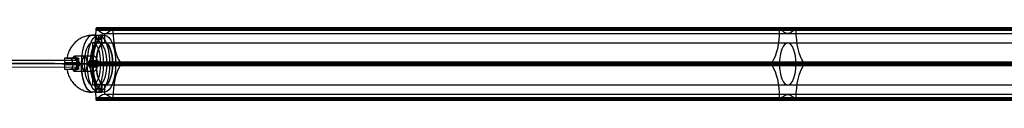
# Model space of a CAD drawing. Header units: millimetres. Extents: x 1888 to 4619, y -15 to 15.
# Tile 7 of 10: x 3716 to 4113, y -15 to 14. Entities that reach past the tile are written whole.
import ezdxf

# ---------------------------------------------------------------- set-up
doc = ezdxf.new("R2010")
doc.units = ezdxf.units.MM
for name, color, linetype in [('CABLE', 7, 'Continuous'), ('LUZ', 7, 'Continuous'), ('METAL NEGRO', 7, 'Continuous')]:
    doc.layers.add(name, color=color, linetype=linetype)

msp = doc.modelspace()

# ---------------------------------------------------------------- linework, layer by layer
at = {"layer": 'CABLE'}
for p, q in [((3453.32, 1.98, 15.65), (3739, 1.04, 135.89)), ((3453.86, 0.58, 14.36), (3739.54, -0.36, 134.6)), ((3739, 1.04, 135.89), (3738.99, -1.76, 135.89)), ((3453.31, -0.82, 15.65), (3738.99, -1.76, 135.89)), ((3739.54, -0.36, 134.6), (3738.45, -0.36, 137.18))]:
    msp.add_line(p, q, dxfattribs=at)
at = {"layer": 'CABLE', "extrusion": (-0.921682, 0.003025, -0.387935)}
for start, end in [(89.9271, 269.9271), (269.9271, 89.9271)]:
    msp.add_arc((-11.91, -1325.23, -3498.88), 1.4, start, end, dxfattribs=at)
at = {"layer": 'CABLE'}
for points in [[(3738.45, -0.36, 137.18), (3452.77, 0.58, 16.94)], [(3453.86, 0.58, 14.36), (3739.54, -0.36, 134.6)]]:
    msp.add_open_spline(points, degree=1, dxfattribs=at)
at = {"layer": 'LUZ'}
for p, q in [((3746.35, 13.44, 148.46), (4298.11, 13.44, 384.16)), ((4304.92, 13.44, 368.23), (3753.15, 13.44, 132.54)), ((4021.94, 14.11, 265.37), (4023.27, 13.87, 265.5)), ((4022.23, 13.21, 266.31), (4022.23, 13.68, 266.31)), ((4022.61, 13.87, 265.21), (4022.61, 14.11, 265.66)), ((4027.99, 13.87, 251.2), (4029.33, 14.11, 251.33)), ((4028.66, 14.11, 251.04), (4028.66, 13.87, 251.49)), ((4029.03, 13.21, 250.38), (4029.03, 13.68, 250.38)), ((3749.75, 11.87, 140.5), (3749.75, 8.04, 140.5)), ((4018.53, -0.02, 273.33), (4019.87, 0.21, 273.46)), ((4019.2, 0.21, 273.17), (4019.2, -0.02, 273.62)), ((4031.39, 0.21, 243.24), (4032.73, -0.02, 243.36)), ((4032.06, -0.02, 243.08), (4032.06, 0.21, 243.52)), ((3743.14, -0.46, 155.97), (4294.91, -0.46, 391.66)), ((3743.14, -0.49, 155.97), (3746.41, -0.49, 148.32)), ((3746.41, -0.46, 148.32), (4298.18, -0.46, 384.01)), ((3753.09, -0.46, 132.68), (4304.86, -0.46, 368.38)), ((3753.09, -0.49, 132.68), (3756.36, -0.49, 125.03)), ((3756.36, -0.46, 125.03), (4308.12, -0.46, 360.73)), ((4018.53, -0.89, 273.33), (4019.87, -1.13, 273.46)), ((4019.2, -0.89, 273.62), (4019.2, -1.13, 273.17)), ((4031.39, -1.13, 243.24), (4032.73, -0.89, 243.36)), ((4032.06, -1.13, 243.52), (4032.06, -0.89, 243.08)), ((3749.75, -8.96, 140.5), (3749.75, -12.78, 140.5)), ((4298.11, -14.12, 384.16), (3746.35, -14.12, 148.46)), ((3746.35, -14.35, 148.46), (4298.11, -14.35, 384.16)), ((3746.54, -15.09, 148), (4298.31, -15.09, 383.7)), ((4301.52, -12.78, 376.2), (3749.75, -12.78, 140.5)), ((3752.95, -15.09, 133), (4304.72, -15.09, 368.69)), ((4304.92, -14.35, 368.23), (3753.15, -14.35, 132.54)), ((3753.15, -14.59, 132.54), (4109.02, -14.59, 284.55)), ((4021.94, -15.02, 265.37), (4023.27, -14.79, 265.5)), ((4022.23, -14.59, 266.31), (4022.23, -14.12, 266.31)), ((4022.61, -15.02, 265.66), (4022.61, -14.79, 265.21)), ((4027.99, -14.79, 251.2), (4029.33, -15.02, 251.33)), ((4028.66, -14.79, 251.49), (4028.66, -15.02, 251.04)), ((4029.03, -14.59, 250.38), (4029.03, -14.12, 250.38))]:
    msp.add_line(p, q, dxfattribs=at)
at = {"layer": 'LUZ', "extrusion": (0.919613, 3.61021e-13, 0.392825)}
msp.add_arc((13.21, -1320.13, 3503.51), 15, 210, 270, dxfattribs=at)
at = {"layer": 'LUZ', "extrusion": (-0.919613, -8.46919e-12, -0.392825)}
msp.add_arc((-13.68, -1335.63, -3503.51), 0.5, 90, 180, dxfattribs=at)
at = {"layer": 'LUZ', "extrusion": (0.919613, -8.44335e-11, 0.392825)}
msp.add_arc((13.68, -1335.63, 3503.51), 0.5, 330, 0, dxfattribs=at)
at = {"layer": 'LUZ', "extrusion": (0.919613, -1.97779e-12, 0.392825)}
msp.add_arc((26.87, -1343.79, 3503.51), 15, 150, 180, dxfattribs=at)
at = {"layer": 'LUZ', "extrusion": (0.919613, -4.52499e-13, 0.392825)}
msp.add_arc((26.87, -1343.79, 3503.51), 15, 180, 210, dxfattribs=at)
at = {"layer": 'LUZ', "extrusion": (-0.919613, 4.2891e-11, -0.392825)}
msp.add_arc((-13.68, -1351.95, -3503.51), 0.5, 150, 180, dxfattribs=at)
at = {"layer": 'LUZ', "extrusion": (0.919613, -2.86642e-12, 0.392825)}
msp.add_arc((13.68, -1351.95, 3503.51), 0.5, 270, 0, dxfattribs=at)
at = {"layer": 'LUZ', "extrusion": (0.919613, -2.5846e-13, 0.392825)}
msp.add_arc((13.21, -1367.45, 3503.51), 15, 90, 150, dxfattribs=at)
at = {"layer": 'LUZ', "extrusion": (-0.919613, 0, -0.392825)}
for centre, start, end in [((-13.21, -1320.13, -3803.51), 270, 330), ((-26.87, -1343.79, -3803.51), 360, 30), ((-26.87, -1343.79, -3803.51), 330, 360), ((-13.21, -1367.45, -3803.51), 30, 90), ((14.12, -1320.13, -3803.51), 210, 270), ((14.12, -1367.45, -3803.51), 90, 150), ((27.78, -1343.79, -3803.51), 150, 210)]:
    msp.add_arc(centre, 15, start, end, dxfattribs=at)
at = {"layer": 'LUZ', "extrusion": (0.919613, 1.7053e-13, 0.392825)}
for start, end in [(360, 90), (330, 360)]:
    msp.add_arc((13.68, -1335.63, 3803.51), 0.5, start, end, dxfattribs=at)
at = {"layer": 'LUZ', "extrusion": (0.919613, -5.68434e-14, 0.392825)}
for start, end in [(0, 30), (270, 0)]:
    msp.add_arc((13.68, -1351.95, 3803.51), 0.5, start, end, dxfattribs=at)
at = {"layer": 'LUZ', "extrusion": (0.919613, 0, 0.392825)}
for centre, start, end in [((-0.46, -1343.79, 3503.51), 0, 180), ((-0.46, -1343.79, 3503.51), 180, 0), ((-0.46, -1343.79, 3803.51), 360, 180), ((-0.46, -1343.79, 3803.51), 180, 360)]:
    msp.add_arc(centre, 8.5, start, end, dxfattribs=at)
at = {"layer": 'LUZ', "extrusion": (-0.919613, 1.00564e-12, -0.392825)}
msp.add_arc((0.46, -1327.47, -3503.51), 0.5, 30, 150, dxfattribs=at)
at = {"layer": 'LUZ', "extrusion": (0.919613, 2.74503e-14, 0.392825)}
msp.add_arc((-14.12, -1320.13, 3503.51), 15, 270, 330, dxfattribs=at)
at = {"layer": 'LUZ', "extrusion": (0.919613, 2.29511e-13, 0.392825)}
msp.add_arc((-14.12, -1367.45, 3503.51), 15, 30, 90, dxfattribs=at)
at = {"layer": 'LUZ', "extrusion": (-0.919613, -3.39312e-13, -0.392825)}
msp.add_arc((0.46, -1360.11, -3503.51), 0.5, 210, 330, dxfattribs=at)
at = {"layer": 'LUZ', "extrusion": (0.919613, -2.27374e-13, 0.392825)}
msp.add_arc((-0.46, -1327.47, 3803.51), 0.5, 30, 150, dxfattribs=at)
at = {"layer": 'LUZ', "extrusion": (0.919613, 1.13687e-13, 0.392825)}
msp.add_arc((-0.46, -1360.11, 3803.51), 0.5, 210, 330, dxfattribs=at)
at = {"layer": 'LUZ', "extrusion": (-0.919613, 5.66811e-12, -0.392825)}
msp.add_arc((14.59, -1335.63, -3503.51), 0.5, 330, 90, dxfattribs=at)
at = {"layer": 'LUZ', "extrusion": (0.919613, 1.38367e-12, 0.392825)}
msp.add_arc((-27.78, -1343.79, 3503.51), 15, 330, 30, dxfattribs=at)
at = {"layer": 'LUZ', "extrusion": (-0.919613, -2.41665e-12, -0.392825)}
msp.add_arc((14.59, -1351.95, -3503.51), 0.5, 270, 30, dxfattribs=at)
at = {"layer": 'LUZ', "extrusion": (0.919613, -1.7053e-13, 0.392825)}
msp.add_arc((-14.59, -1335.63, 3803.51), 0.5, 90, 210, dxfattribs=at)
at = {"layer": 'LUZ', "extrusion": (0.919613, 5.68434e-14, 0.392825)}
msp.add_arc((-14.59, -1351.95, 3803.51), 0.5, 150, 270, dxfattribs=at)
at = {"layer": 'LUZ'}
for points in [[(3746.35, 13.21, 148.46), (3746.35, 13.68, 148.46)], [(4298.11, 13.68, 384.16), (3746.35, 13.68, 148.46)], [(3746.35, 13.21, 148.46), (4298.11, 13.21, 384.16)], [(3746.54, 14.18, 148), (4298.31, 14.18, 383.7)], [(3746.64, 14.11, 147.77), (3746.8, 13.87, 147.4)], [(4298.41, 14.11, 383.47), (3746.64, 14.11, 147.77)], [(4298.57, 13.87, 383.09), (3746.8, 13.87, 147.4)], [(3752.69, 13.87, 133.6), (3752.86, 14.11, 133.23)], [(3752.69, 13.87, 133.6), (4304.46, 13.87, 369.3)], [(3752.86, 14.11, 133.23), (4304.62, 14.11, 368.92)], [(3752.95, 14.18, 133), (4304.72, 14.18, 368.69)], [(4304.92, 13.68, 368.23), (3753.15, 13.68, 132.54)], [(3753.15, 13.68, 132.54), (3753.15, 13.21, 132.54)], [(4304.92, 13.21, 368.23), (3753.15, 13.21, 132.54)], [(3749.75, 11.87, 140.5), (4301.52, 11.87, 376.2)], [(3749.75, 8.04, 140.5), (4301.52, 8.04, 376.2)], [(3743.24, -0.02, 155.74), (3743.4, 0.21, 155.36)], [(4295.17, 0.21, 391.06), (3743.4, 0.21, 155.36)], [(3756.1, 0.21, 125.64), (3756.26, -0.02, 125.26)], [(3756.1, 0.21, 125.64), (4307.86, 0.21, 361.33)], [(4295.01, -0.02, 391.43), (3743.24, -0.02, 155.74)], [(3743.4, -1.13, 155.36), (3743.24, -0.89, 155.74)], [(4295.01, -0.89, 391.43), (3743.24, -0.89, 155.74)], [(3743.4, -1.13, 155.36), (4295.17, -1.13, 391.06)], [(3756.26, -0.89, 125.26), (3756.1, -1.13, 125.64)], [(4307.86, -1.13, 361.33), (3756.1, -1.13, 125.64)], [(3756.26, -0.02, 125.26), (4308.03, -0.02, 360.96)], [(4308.03, -0.89, 360.96), (3756.26, -0.89, 125.26)], [(4301.52, -8.96, 376.2), (3749.75, -8.96, 140.5)], [(3746.35, -14.59, 148.46), (3746.35, -14.12, 148.46)], [(4298.11, -14.12, 384.16), (3746.35, -14.12, 148.46)], [(3746.35, -14.59, 148.46), (4298.11, -14.59, 384.16)], [(3746.8, -14.79, 147.4), (3746.64, -15.02, 147.77)], [(3746.64, -15.02, 147.77), (4298.41, -15.02, 383.47)], [(3746.8, -14.79, 147.4), (4298.57, -14.79, 383.09)], [(3752.86, -15.02, 133.23), (3752.69, -14.79, 133.6)], [(4304.46, -14.79, 369.3), (3752.69, -14.79, 133.6)], [(4304.62, -15.02, 368.92), (3752.86, -15.02, 133.23)], [(3753.15, -14.12, 132.54), (3753.15, -14.59, 132.54)], [(3753.15, -14.12, 132.54), (4304.92, -14.12, 368.23)], [(4304.92, -14.59, 368.23), (3753.15, -14.59, 132.54)]]:
    msp.add_open_spline(points, degree=1, dxfattribs=at)
at = {"layer": 'METAL NEGRO'}
for p, q in [((3746.3, 11.14, 139.03), (3744.92, 11.14, 138.44)), ((3744.92, 8.14, 138.44), (3744.92, 1.88, 138.44)), ((3746.2, 8.13, 139.52), (3746.2, 11.13, 139.52)), ((3747.45, 8.07, 140.77), (3747.45, 11.09, 140.77)), ((3747.45, 8.07, 138.27), (3747.45, 11.09, 138.27)), ((3749.75, 11.14, 140.5), (3748.66, 11.14, 140.03)), ((3748.7, 8.13, 139.52), (3748.7, 11.13, 139.52)), ((3749.75, 11.14, 140.5), (3749.75, 8.14, 140.5)), ((3734.39, 1.89, 134.39), (3737.13, 1.89, 134.39)), ((3736.07, -0.81, 139.39), (3736.07, 0.09, 139.39)), ((3736.28, 1.89, 137.26), (3736.28, 1.89, 131.19)), ((3738.33, 2.12, 131.6), (3736.99, 2.12, 134.72)), ((3737.72, 2.64, 133.02), (3737.72, 1.89, 133.02)), ((3738.96, 1.53, 137.13), (3738.96, -2.24, 137.13)), ((3738.98, 0.09, 129.69), (3738.98, -0.81, 129.69)), ((3744.95, 0.89, 130.73), (3746.49, 0.89, 127.12)), ((3738.52, -0.36, 138.15), (3733.63, -0.36, 140.63)), ((3734.39, -2.61, 134.39), (3737.13, -2.61, 134.39)), ((3736.28, -2.61, 131.19), (3736.28, -2.61, 137.26)), ((3738.33, -2.83, 131.6), (3736.99, -2.83, 134.72)), ((3737.72, -2.61, 133.02), (3737.72, -3.35, 133.02)), ((3738.52, -0.36, 138.15), (3739.01, -0.36, 137)), ((3739.24, -0.36, 130.58), (3738.7, -0.36, 128.77)), ((3739.01, -0.36, 137), (3744.53, -0.36, 139.36)), ((3739.24, -0.36, 130.58), (3742.98, -0.36, 132.17)), ((3745.23, -0.36, 151.08), (3740.4, -0.36, 149.01)), ((3746.41, -0.36, 148.32), (3741.58, -0.36, 146.25)), ((3744.53, -0.36, 139.36), (3741.58, -0.36, 146.25)), ((3742.98, -0.36, 132.17), (3745.21, -0.36, 126.94)), ((3744.63, -1.61, 131.48), (3746.49, -1.61, 127.12)), ((3744.92, -2.59, 138.44), (3744.92, -8.86, 138.44)), ((3746.41, -0.36, 148.32), (3745.23, -0.36, 151.08)), ((3745.28, -0.36, 133.15), (3746.88, -0.36, 133.84)), ((3745.28, -0.36, 133.15), (3747.78, -0.36, 127.3)), ((3748.26, -0.36, 130.62), (3746.88, -0.36, 133.84)), ((3753.09, -0.36, 132.68), (3748.26, -0.36, 130.62)), ((3754.27, -0.36, 129.92), (3749.44, -0.36, 127.86)), ((3754.27, -0.36, 129.92), (3753.09, -0.36, 132.68)), ((3746.3, -11.86, 139.03), (3744.92, -11.86, 138.44)), ((3746.2, -8.84, 139.52), (3746.2, -11.84, 139.52)), ((3747.45, -8.78, 140.77), (3747.45, -11.8, 140.77)), ((3747.45, -8.78, 138.27), (3747.45, -11.8, 138.27)), ((3748.7, -8.84, 139.52), (3748.7, -11.84, 139.52)), ((3749.75, -11.86, 140.5), (3748.7, -11.86, 140.05)), ((3749.75, -8.86, 140.5), (3749.75, -11.86, 140.5))]:
    msp.add_line(p, q, dxfattribs=at)
at = {"layer": 'METAL NEGRO', "extrusion": (0.919613, -4.72738e-13, 0.392825)}
msp.add_arc((-0.36, -1343.79, 3498.26), 11.5, 0, 90, dxfattribs=at)
at = {"layer": 'METAL NEGRO', "extrusion": (0.919613, 0, 0.392825)}
for start, end in [(0, 180), (180, 0)]:
    msp.add_arc((-0.36, -1343.79, 3498.26), 8.5, start, end, dxfattribs=at)
at = {"layer": 'METAL NEGRO', "extrusion": (-0.919613, 0, -0.392825)}
for centre, radius, start, end in [((0.36, -1343.79, -3500.88), 11.5, 6.2083, 173.7914), ((0.36, -1343.79, -3503.51), 11.5, 0, 180), ((0.36, -1343.79, -3503.51), 8.5, 0, 180), ((0.36, -1343.79, -3500.88), 11.5, 186.2088, 353.7912), ((0.36, -1343.79, -3500.88), 8.5, 188.4136, 351.5868), ((0.36, -1343.79, -3503.51), 11.5, 180, 0), ((0.36, -1343.79, -3503.51), 8.5, 180, 0), ((0.36, -1345.79, -3498.26), 3, 0, 180), ((0.36, -1345.79, -3498.26), 3, 180, 0)]:
    msp.add_arc(centre, radius, start, end, dxfattribs=at)
at = {"layer": 'METAL NEGRO', "extrusion": (-0.919613, 5.68434e-14, -0.392825)}
msp.add_arc((0.36, -1343.79, -3500.88), 8.5, 8.4139, 171.5861, dxfattribs=at)
at = {"layer": 'METAL NEGRO', "extrusion": (0.919613, -6.59141e-13, 0.392825)}
msp.add_arc((-0.36, -1343.79, 3498.26), 11.5, 270, 0, dxfattribs=at)
at = {"layer": 'METAL NEGRO', "extrusion": (0, 1, 0)}
for centre, radius, start, end in [((-3747.45, 139.52, 9.6), 1.25, 336.8696, 156.8696), ((-3747.45, 139.52, 9.6), 1.25, 156.8696, 336.8696), ((-3744.92, 138.44, 1.89), 11.28, 312.9044, 0.8348)]:
    msp.add_arc(centre, radius, start, end, dxfattribs=at)
at = {"layer": 'METAL NEGRO', "extrusion": (0.451961, -3.02256e-11, 0.892038)}
msp.add_arc((-0.36, -3278.04, 1812.9), 11.06, 87.6682, 90, dxfattribs=at)
at = {"layer": 'METAL NEGRO', "extrusion": (-0.892038, -5.68434e-14, 0.451961)}
msp.add_arc((-0.09, 1811.1, -3270.63), 1.8, 90, 180, dxfattribs=at)
at = {"layer": 'METAL NEGRO', "extrusion": (0.919613, -6.25094e-12, 0.392825)}
msp.add_arc((-0.36, -1345.79, 3489.51), 3, 0, 41.4096, dxfattribs=at)
at = {"layer": 'METAL NEGRO', "extrusion": (0.290194, 5.68434e-14, 0.956968)}
msp.add_arc((0.09, -3538.64, 1209.83), 1.8, 270, 360, dxfattribs=at)
at = {"layer": 'METAL NEGRO', "extrusion": (0.919613, -1.57261e-12, 0.392825)}
msp.add_arc((-0.36, -1345.79, 3489.51), 3, 310.4593, 0, dxfattribs=at)
at = {"layer": 'METAL NEGRO', "extrusion": (0.956968, 1.04494e-11, -0.290194)}
msp.add_arc((-0.36, 1219.24, 3540.44), 11.06, 270, 272.3318, dxfattribs=at)
at = {"layer": 'METAL NEGRO', "extrusion": (0.919613, 4.9627e-14, 0.392825)}
msp.add_arc((-0.36, -1345.79, 3492.26), 3, 42.5155, 137.4845, dxfattribs=at)
at = {"layer": 'METAL NEGRO', "extrusion": (0.919613, -5.68434e-14, 0.392825)}
msp.add_arc((-0.36, -1345.79, 3494.07), 3, 0, 180, dxfattribs=at)
at = {"layer": 'METAL NEGRO', "extrusion": (0.919613, 5.68434e-14, 0.392825)}
msp.add_arc((-0.36, -1345.79, 3493.92), 3, 180, 360, dxfattribs=at)
at = {"layer": 'METAL NEGRO', "extrusion": (0.392825, -5.68434e-14, -0.919613)}
msp.add_arc((-0.36, 3495.26, 1351.54), 1.25, 180, 0, dxfattribs=at)
at = {"layer": 'METAL NEGRO', "extrusion": (0.392825, -1.7053e-13, -0.919613)}
msp.add_arc((-0.36, 3495.26, 1351.81), 1.25, 360, 180, dxfattribs=at)
at = {"layer": 'METAL NEGRO', "extrusion": (0, -1, 0)}
for centre, radius, start, end in [((3744.92, 138.44, 2.61), 11.28, 179.1652, 227.0956), ((3744.92, 138.44, 0.36), 11.5, 113.1304, 169.0276), ((3744.92, 138.44, 0.36), 11.5, 237.2332, 271.4416), ((3744.92, 138.44, 0.36), 11.5, 284.3775, 293.1304), ((3747.45, 139.52, 10.31), 1.25, 23.1304, 203.1304), ((3747.45, 139.52, 10.31), 1.25, 203.1304, 23.1304)]:
    msp.add_arc(centre, radius, start, end, dxfattribs=at)
at = {"layer": 'METAL NEGRO', "extrusion": (0.451961, 1.00873e-11, 0.892038)}
msp.add_arc((-0.36, -3278.04, 1812.9), 11.06, 90, 92.3318, dxfattribs=at)
at = {"layer": 'METAL NEGRO', "extrusion": (0.892038, 0, -0.451961)}
msp.add_arc((-0.81, 1811.1, 3270.63), 1.8, 90, 180, dxfattribs=at)
at = {"layer": 'METAL NEGRO', "extrusion": (0.919613, -3.2227e-12, 0.392825)}
msp.add_arc((-0.36, -1345.79, 3489.51), 3, 138.5904, 180, dxfattribs=at)
at = {"layer": 'METAL NEGRO', "extrusion": (-0.290194, -1.7053e-13, -0.956968)}
msp.add_arc((0.81, -3538.64, -1209.83), 1.8, 270, 0, dxfattribs=at)
at = {"layer": 'METAL NEGRO', "extrusion": (0.919613, -1.71868e-12, 0.392825)}
msp.add_arc((-0.36, -1345.79, 3489.51), 3, 180, 229.5407, dxfattribs=at)
at = {"layer": 'METAL NEGRO', "extrusion": (0.956968, 1.77734e-12, -0.290194)}
msp.add_arc((-0.36, 1219.24, 3540.44), 11.06, 267.6682, 270, dxfattribs=at)
at = {"layer": 'METAL NEGRO', "extrusion": (-0.919613, -4.88272e-13, -0.392825)}
msp.add_arc((0.36, -1343.79, -3498.26), 11.5, 0, 90, dxfattribs=at)
at = {"layer": 'METAL NEGRO', "extrusion": (0.919613, 6.22777e-13, 0.392825)}
msp.add_arc((-0.36, -1343.79, 3498.26), 11.5, 180, 270, dxfattribs=at)
at = {"layer": 'METAL NEGRO'}
for points, weights, degree in [([(3744.92, 11.14, 138.44), (3736.25, 11.14, 134.73), (3734.55, 1.89, 134.01)], [1, 0.746414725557, 0.931934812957], 2), ([(3744.92, 11.14, 138.44), (3740.4, 11.14, 149.01), (3740.4, -0.36, 149.01)], [1, 0.707106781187, 1], 2), ([(3737.95, 1.89, 132.49), (3738.16, 1.89, 131.98), (3738.37, 1.79, 131.49), (3738.56, 1.59, 131.06)], [1, 0.971301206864, 0.971301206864, 1], 3), ([(3738.52, 0.09, 138.15), (3738.52, 0.98, 138.15), (3738.86, 1.67, 137.35), (3739.39, 1.86, 136.11)], [1, 0.851082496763, 0.851082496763, 1], 3), ([(3739.26, -0.81, 130.62), (3739.24, -0.51, 130.56), (3739.24, -0.2, 130.56), (3739.26, 0.09, 130.62)], [1, 0.99245733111, 0.99245733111, 1], 3), ([(3740.4, -0.36, 149.01), (3734.79, -0.36, 146.62), (3733.63, -0.36, 140.63)], [1, 0.819830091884, 0.861319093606], 2), ([(3734.55, -2.61, 134.01), (3736.25, -11.86, 134.73), (3744.92, -11.86, 138.44)], [0.931934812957, 0.746414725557, 1], 2), ([(3738.56, -2.3, 131.06), (3738.37, -2.5, 131.49), (3738.16, -2.61, 131.98), (3737.95, -2.61, 132.49)], [1, 0.971301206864, 0.971301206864, 1], 3), ([(3739.39, -2.57, 136.11), (3738.86, -2.38, 137.35), (3738.52, -1.69, 138.15), (3738.52, -0.81, 138.15)], [1, 0.851082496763, 0.851082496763, 1], 3), ([(3738.7, -0.36, 128.77), (3741.67, -0.36, 126.85), (3745.21, -0.36, 126.94)], [0.861319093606, 0.836758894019, 0.889874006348], 2), ([(3740.4, -0.36, 149.01), (3740.4, -11.86, 149.01), (3744.92, -11.86, 138.44)], [1, 0.707106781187, 1], 2)]:
    msp.add_rational_spline(points, weights, degree=degree, dxfattribs=at)
for points, degree in [([(3744.92, 11.14, 138.44), (3746.3, 11.14, 139.03)], 1), ([(3746.3, 8.14, 139.03), (3744.92, 8.14, 138.44)], 1), ([(3746.3, 11.14, 139.03), (3746.3, 8.14, 139.03)], 1), ([(3748.6, 8.14, 140.01), (3748.6, 11.14, 140.01)], 1), ([(3748.6, 11.14, 140.01), (3749.75, 11.14, 140.5)], 1), ([(3749.75, 8.14, 140.5), (3748.6, 8.14, 140.01)], 1), ([(3739, 1.89, 135.89), (3733.64, 1.89, 138.6)], 1), ([(3733.64, 0.09, 140.62), (3738.52, 0.09, 138.15)], 1), ([(3736.88, 1.89, 134.99), (3739, 1.89, 135.89)], 1), ([(3736.88, 1.89, 134.99), (3737.95, 1.89, 132.49)], 1), ([(3737.24, 1.89, 130.18), (3737.95, 1.89, 132.49)], 1), ([(3745.71, 2.64, 136.6), (3737.66, 2.64, 133.16)], 1), ([(3738.52, 0.09, 138.15), (3738.52, -0.81, 138.15)], 1), ([(3739.26, 0.09, 130.62), (3738.7, 0.09, 128.78)], 1), ([(3739, 1.89, 135.89), (3739.14, 1.89, 135.95), (3739.27, 1.88, 136.02), (3739.39, 1.86, 136.11)], 3), ([(3744.02, 0.89, 132.91), (3746.49, 0.89, 127.12)], 1), ([(3738.52, -0.81, 138.15), (3733.64, -0.81, 140.62)], 1), ([(3733.64, -2.61, 138.6), (3739, -2.61, 135.89)], 1), ([(3739, -2.61, 135.89), (3736.88, -2.61, 134.99)], 1), ([(3737.95, -2.61, 132.49), (3736.88, -2.61, 134.99)], 1), ([(3737.95, -2.61, 132.49), (3737.24, -2.61, 130.18)], 1), ([(3737.66, -3.36, 133.16), (3745.71, -3.36, 136.6)], 1), ([(3738.7, -0.81, 128.78), (3739.26, -0.81, 130.62)], 1), ([(3739.39, -2.57, 136.11), (3739.27, -2.59, 136.02), (3739.14, -2.61, 135.95), (3739, -2.61, 135.89)], 3), ([(3746.49, -1.61, 127.12), (3744.02, -1.61, 132.91)], 1), ([(3744.92, -8.86, 138.44), (3746.3, -8.86, 139.03)], 1), ([(3746.3, -11.86, 139.03), (3744.92, -11.86, 138.44)], 1), ([(3746.3, -8.86, 139.03), (3746.3, -11.86, 139.03)], 1), ([(3748.6, -11.86, 140.01), (3748.6, -8.86, 140.01)], 1), ([(3748.6, -8.86, 140.01), (3749.75, -8.86, 140.5)], 1), ([(3749.75, -11.86, 140.5), (3748.6, -11.86, 140.01)], 1)]:
    msp.add_open_spline(points, degree=degree, dxfattribs=at)
for points, knots in [([(3748.6, 11.14, 140.01), (3748.53, 11.14, 140.16), (3748.44, 11.14, 140.3), (3748.21, 11.13, 140.53), (3748.07, 11.12, 140.62), (3747.76, 11.1, 140.74), (3747.6, 11.09, 140.77), (3747.27, 11.08, 140.77), (3747.11, 11.08, 140.73), (3746.88, 11.08, 140.64), (3746.81, 11.08, 140.6), (3746.68, 11.08, 140.5), (3746.61, 11.08, 140.45), (3746.44, 11.09, 140.28), (3746.35, 11.1, 140.14), (3746.23, 11.12, 139.83), (3746.2, 11.13, 139.67), (3746.2, 11.14, 139.42), (3746.21, 11.14, 139.34), (3746.24, 11.14, 139.18), (3746.27, 11.14, 139.1), (3746.3, 11.14, 139.03)], [0, 0, 0, 0, 0.493806, 0.493806, 0.987612, 0.987612, 1.481418, 1.481418, 1.975223, 1.975223, 2.222126, 2.222126, 2.469029, 2.469029, 2.962835, 2.962835, 3.456641, 3.456641, 3.703544, 3.703544, 3.950447, 3.950447, 3.950447, 3.950447]), ([(3746.3, 8.14, 139.03), (3746.24, 8.14, 139.18), (3746.2, 8.14, 139.34), (3746.2, 8.12, 139.67), (3746.23, 8.11, 139.83), (3746.32, 8.09, 140.06), (3746.36, 8.09, 140.13), (3746.45, 8.08, 140.27), (3746.5, 8.07, 140.33), (3746.67, 8.06, 140.51), (3746.81, 8.05, 140.6), (3747.11, 8.05, 140.73), (3747.27, 8.06, 140.77), (3747.6, 8.07, 140.77), (3747.76, 8.09, 140.74), (3748.07, 8.11, 140.62), (3748.21, 8.12, 140.53), (3748.44, 8.14, 140.3), (3748.53, 8.14, 140.16), (3748.6, 8.14, 140.01)], [0, 0, 0, 0, 0.494418, 0.494418, 0.988837, 0.988837, 1.236046, 1.236046, 1.483255, 1.483255, 1.977673, 1.977673, 2.472092, 2.472092, 2.96651, 2.96651, 3.460928, 3.460928, 3.955346, 3.955346, 3.955346, 3.955346]), ([(3746.3, 11.14, 139.03), (3746.36, 11.14, 138.88), (3746.46, 11.14, 138.74), (3746.69, 11.13, 138.51), (3746.83, 11.12, 138.42), (3747.13, 11.1, 138.3), (3747.3, 11.09, 138.27), (3747.63, 11.08, 138.27), (3747.79, 11.08, 138.3), (3748.09, 11.08, 138.43), (3748.23, 11.08, 138.53), (3748.46, 11.09, 138.76), (3748.55, 11.1, 138.9), (3748.67, 11.12, 139.2), (3748.7, 11.13, 139.37), (3748.7, 11.14, 139.69), (3748.66, 11.14, 139.86), (3748.6, 11.14, 140.01)], [0, 0, 0, 0, 0.494393, 0.494393, 0.988786, 0.988786, 1.483179, 1.483179, 1.977572, 1.977572, 2.471965, 2.471965, 2.966358, 2.966358, 3.460751, 3.460751, 3.955144, 3.955144, 3.955144, 3.955144]), ([(3746.3, 8.14, 139.03), (3746.33, 8.14, 138.95), (3746.37, 8.14, 138.88), (3746.46, 8.14, 138.74), (3746.52, 8.14, 138.68), (3746.69, 8.12, 138.51), (3746.83, 8.11, 138.42), (3747.14, 8.09, 138.3), (3747.3, 8.07, 138.27), (3747.55, 8.06, 138.27), (3747.63, 8.06, 138.28), (3747.79, 8.05, 138.31), (3747.87, 8.05, 138.34), (3748.09, 8.05, 138.43), (3748.23, 8.06, 138.53), (3748.46, 8.07, 138.76), (3748.55, 8.09, 138.9), (3748.67, 8.11, 139.2), (3748.7, 8.12, 139.37), (3748.7, 8.14, 139.7), (3748.66, 8.14, 139.86), (3748.6, 8.14, 140.01)], [-3.952953, -3.952953, -3.952953, -3.952953, -3.705894, -3.705894, -3.458834, -3.458834, -2.964715, -2.964715, -2.470596, -2.470596, -2.223536, -2.223536, -1.976477, -1.976477, -1.482358, -1.482358, -0.988238, -0.988238, -0.494119, -0.494119, 0, 0, 0, 0]), ([(3733.64, 1.89, 138.6), (3733.65, 1.89, 138.85), (3733.65, 1.85, 139.1), (3733.66, 1.69, 139.57), (3733.66, 1.56, 139.79), (3733.66, 1.32, 140.08), (3733.66, 1.23, 140.17), (3733.66, 1.04, 140.32), (3733.66, 0.93, 140.39), (3733.66, 0.7, 140.5), (3733.65, 0.59, 140.54), (3733.65, 0.35, 140.6), (3733.64, 0.22, 140.62), (3733.64, 0.09, 140.62)], [0, 0, 0, 0, 0.751676, 0.751676, 1.503353, 1.503353, 1.879191, 1.879191, 2.255029, 2.255029, 2.630868, 2.630868, 3.006706, 3.006706, 3.006706, 3.006706]), ([(3738.7, 0.09, 128.78), (3738.7, 0.22, 128.78), (3738.69, 0.34, 128.8), (3738.65, 0.59, 128.84), (3738.62, 0.7, 128.87), (3738.51, 1.04, 128.99), (3738.39, 1.24, 129.1), (3738.18, 1.48, 129.3), (3738.11, 1.55, 129.37), (3737.95, 1.68, 129.52), (3737.87, 1.73, 129.6), (3737.7, 1.81, 129.76), (3737.61, 1.84, 129.84), (3737.43, 1.88, 130.01), (3737.33, 1.89, 130.09), (3737.24, 1.89, 130.18)], [0, 0, 0, 0, 0.37557, 0.37557, 0.75114, 0.75114, 1.502279, 1.502279, 1.877849, 1.877849, 2.253419, 2.253419, 2.628989, 2.628989, 3.004559, 3.004559, 3.004559, 3.004559]), ([(3739.26, 0.09, 130.62), (3739.27, 0.24, 130.65), (3739.26, 0.39, 130.68), (3739.21, 0.67, 130.75), (3739.16, 0.81, 130.79), (3739.04, 1.07, 130.88), (3738.97, 1.19, 130.92), (3738.78, 1.41, 131), (3738.68, 1.51, 131.04), (3738.56, 1.59, 131.06)], [-1.791233, -1.791233, -1.791233, -1.791233, -1.343424, -1.343424, -0.895616, -0.895616, -0.447808, -0.447808, 0, 0, 0, 0]), ([(3744.02, -1.61, 132.91), (3743.87, -1.61, 132.85), (3743.72, -1.57, 132.77), (3743.46, -1.45, 132.6), (3743.35, -1.35, 132.51), (3743.21, -1.18, 132.4), (3743.17, -1.12, 132.36), (3743.1, -0.98, 132.3), (3743.07, -0.91, 132.27), (3743.03, -0.76, 132.22), (3743.01, -0.68, 132.2), (3742.98, -0.52, 132.18), (3742.98, -0.44, 132.17), (3742.98, -0.19, 132.17), (3743, -0.02, 132.2), (3743.1, 0.28, 132.29), (3743.17, 0.41, 132.36), (3743.35, 0.64, 132.51), (3743.46, 0.73, 132.6), (3743.72, 0.86, 132.77), (3743.86, 0.89, 132.85), (3744.02, 0.89, 132.91)], [0, 0, 0, 0, 0.499448, 0.499448, 0.998895, 0.998895, 1.248619, 1.248619, 1.498343, 1.498343, 1.748066, 1.748066, 1.99779, 1.99779, 2.497238, 2.497238, 2.996685, 2.996685, 3.496133, 3.496133, 3.99558, 3.99558, 3.99558, 3.99558]), ([(3744.02, -1.61, 132.91), (3744.17, -1.61, 132.98), (3744.33, -1.57, 133.03), (3744.63, -1.45, 133.1), (3744.77, -1.35, 133.12), (3745, -1.13, 133.14), (3745.1, -0.99, 133.15), (3745.21, -0.76, 133.15), (3745.23, -0.68, 133.15), (3745.27, -0.52, 133.15), (3745.28, -0.44, 133.15), (3745.28, -0.19, 133.15), (3745.24, -0.02, 133.15), (3745.1, 0.28, 133.15), (3745, 0.41, 133.14), (3744.77, 0.64, 133.12), (3744.63, 0.74, 133.1), (3744.4, 0.83, 133.05), (3744.33, 0.85, 133.02), (3744.17, 0.89, 132.97), (3744.1, 0.89, 132.95), (3744.02, 0.89, 132.91)], [-3.99497, -3.99497, -3.99497, -3.99497, -3.495599, -3.495599, -2.996228, -2.996228, -2.496857, -2.496857, -2.247171, -2.247171, -1.997485, -1.997485, -1.498114, -1.498114, -0.998743, -0.998743, -0.499371, -0.499371, -0.249686, -0.249686, 0, 0, 0, 0]), ([(3746.49, 0.89, 127.12), (3746.33, 0.89, 127.09), (3746.17, 0.86, 127.07), (3745.86, 0.74, 127.03), (3745.72, 0.65, 127.01), (3745.47, 0.42, 126.98), (3745.38, 0.28, 126.96), (3745.28, 0.05, 126.95), (3745.25, -0.02, 126.95), (3745.22, -0.19, 126.94), (3745.21, -0.27, 126.94), (3745.21, -0.36, 126.94)], [0, 0, 0, 0, 0.502626, 0.502626, 1.005253, 1.005253, 1.507879, 1.507879, 1.759192, 1.759192, 2.010505, 2.010505, 2.010505, 2.010505]), ([(3747.78, -0.36, 127.3), (3747.78, -0.19, 127.3), (3747.74, -0.02, 127.29), (3747.61, 0.28, 127.27), (3747.51, 0.42, 127.26), (3747.27, 0.65, 127.23), (3747.13, 0.74, 127.2), (3746.83, 0.86, 127.16), (3746.66, 0.89, 127.14), (3746.49, 0.89, 127.12)], [0, 0, 0, 0, 0.502799, 0.502799, 1.005599, 1.005599, 1.508398, 1.508398, 2.011198, 2.011198, 2.011198, 2.011198]), ([(3733.64, -0.81, 140.62), (3733.64, -0.93, 140.62), (3733.65, -1.05, 140.6), (3733.65, -1.3, 140.54), (3733.66, -1.41, 140.5), (3733.66, -1.75, 140.33), (3733.66, -1.95, 140.17), (3733.66, -2.19, 139.89), (3733.66, -2.26, 139.79), (3733.66, -2.39, 139.57), (3733.66, -2.44, 139.46), (3733.65, -2.52, 139.22), (3733.65, -2.55, 139.1), (3733.65, -2.59, 138.85), (3733.65, -2.61, 138.73), (3733.64, -2.61, 138.6)], [0, 0, 0, 0, 0.37557, 0.37557, 0.75114, 0.75114, 1.502279, 1.502279, 1.877849, 1.877849, 2.253419, 2.253419, 2.628989, 2.628989, 3.004559, 3.004559, 3.004559, 3.004559]), ([(3737.24, -2.61, 130.18), (3737.43, -2.61, 130.01), (3737.61, -2.56, 129.84), (3737.95, -2.4, 129.52), (3738.11, -2.27, 129.37), (3738.32, -2.03, 129.17), (3738.38, -1.94, 129.11), (3738.49, -1.75, 129), (3738.54, -1.64, 128.95), (3738.62, -1.42, 128.87), (3738.65, -1.3, 128.84), (3738.69, -1.06, 128.8), (3738.7, -0.93, 128.78), (3738.7, -0.81, 128.78)], [0, 0, 0, 0, 0.751676, 0.751676, 1.503353, 1.503353, 1.879191, 1.879191, 2.255029, 2.255029, 2.630868, 2.630868, 3.006706, 3.006706, 3.006706, 3.006706]), ([(3738.56, -2.3, 131.06), (3738.68, -2.22, 131.04), (3738.79, -2.12, 131), (3738.97, -1.9, 130.92), (3739.04, -1.78, 130.88), (3739.16, -1.52, 130.79), (3739.21, -1.38, 130.75), (3739.26, -1.1, 130.68), (3739.27, -0.95, 130.65), (3739.26, -0.81, 130.62)], [-1.791242, -1.791242, -1.791242, -1.791242, -1.343432, -1.343432, -0.895621, -0.895621, -0.447811, -0.447811, 0, 0, 0, 0]), ([(3745.21, -0.36, 126.94), (3745.21, -0.52, 126.94), (3745.24, -0.69, 126.95), (3745.38, -0.99, 126.96), (3745.48, -1.13, 126.98), (3745.72, -1.36, 127.01), (3745.86, -1.45, 127.03), (3746.16, -1.57, 127.07), (3746.33, -1.61, 127.09), (3746.49, -1.61, 127.12)], [0, 0, 0, 0, 0.503256, 0.503256, 1.006512, 1.006512, 1.509768, 1.509768, 2.013024, 2.013024, 2.013024, 2.013024]), ([(3746.49, -1.61, 127.12), (3746.66, -1.61, 127.14), (3746.83, -1.57, 127.16), (3747.13, -1.45, 127.2), (3747.27, -1.36, 127.23), (3747.51, -1.13, 127.26), (3747.61, -0.99, 127.27), (3747.71, -0.76, 127.29), (3747.73, -0.68, 127.29), (3747.77, -0.52, 127.3), (3747.78, -0.44, 127.3), (3747.78, -0.36, 127.3)], [0, 0, 0, 0, 0.502131, 0.502131, 1.004263, 1.004263, 1.506394, 1.506394, 1.75746, 1.75746, 2.008525, 2.008525, 2.008525, 2.008525]), ([(3748.6, -8.86, 140.01), (3748.53, -8.86, 140.16), (3748.44, -8.85, 140.3), (3748.21, -8.83, 140.53), (3748.07, -8.82, 140.62), (3747.84, -8.8, 140.71), (3747.76, -8.8, 140.73), (3747.6, -8.79, 140.76), (3747.52, -8.78, 140.77), (3747.27, -8.77, 140.77), (3747.11, -8.76, 140.73), (3746.81, -8.76, 140.6), (3746.67, -8.77, 140.51), (3746.44, -8.78, 140.28), (3746.35, -8.8, 140.14), (3746.23, -8.82, 139.83), (3746.2, -8.83, 139.67), (3746.2, -8.85, 139.34), (3746.23, -8.86, 139.18), (3746.3, -8.86, 139.03)], [0, 0, 0, 0, 0.494418, 0.494418, 0.988837, 0.988837, 1.236046, 1.236046, 1.483255, 1.483255, 1.977673, 1.977673, 2.472092, 2.472092, 2.96651, 2.96651, 3.460928, 3.460928, 3.955346, 3.955346, 3.955346, 3.955346]), ([(3746.3, -11.86, 139.03), (3746.23, -11.86, 139.18), (3746.2, -11.85, 139.34), (3746.2, -11.84, 139.67), (3746.23, -11.83, 139.83), (3746.35, -11.81, 140.14), (3746.44, -11.8, 140.28), (3746.67, -11.79, 140.51), (3746.81, -11.79, 140.6), (3747.03, -11.79, 140.7), (3747.11, -11.79, 140.72), (3747.27, -11.79, 140.76), (3747.35, -11.79, 140.77), (3747.6, -11.8, 140.77), (3747.76, -11.81, 140.74), (3748.07, -11.83, 140.62), (3748.21, -11.84, 140.53), (3748.38, -11.85, 140.35), (3748.43, -11.85, 140.29), (3748.53, -11.85, 140.16), (3748.57, -11.86, 140.08), (3748.6, -11.86, 140.01)], [0, 0, 0, 0, 0.493806, 0.493806, 0.987612, 0.987612, 1.481418, 1.481418, 1.975223, 1.975223, 2.222126, 2.222126, 2.469029, 2.469029, 2.962835, 2.962835, 3.456641, 3.456641, 3.703544, 3.703544, 3.950447, 3.950447, 3.950447, 3.950447]), ([(3748.6, -8.86, 140.01), (3748.63, -8.86, 139.93), (3748.66, -8.85, 139.85), (3748.69, -8.85, 139.69), (3748.7, -8.85, 139.61), (3748.7, -8.83, 139.37), (3748.67, -8.82, 139.21), (3748.55, -8.8, 138.9), (3748.46, -8.78, 138.76), (3748.29, -8.77, 138.59), (3748.22, -8.77, 138.53), (3748.09, -8.76, 138.44), (3748.02, -8.76, 138.4), (3747.79, -8.76, 138.3), (3747.63, -8.77, 138.27), (3747.3, -8.78, 138.27), (3747.14, -8.8, 138.3), (3746.83, -8.82, 138.42), (3746.69, -8.83, 138.51), (3746.46, -8.85, 138.74), (3746.36, -8.86, 138.88), (3746.3, -8.86, 139.03)], [-3.952953, -3.952953, -3.952953, -3.952953, -3.705894, -3.705894, -3.458834, -3.458834, -2.964715, -2.964715, -2.470596, -2.470596, -2.223536, -2.223536, -1.976477, -1.976477, -1.482358, -1.482358, -0.988238, -0.988238, -0.494119, -0.494119, 0, 0, 0, 0]), ([(3748.6, -11.86, 140.01), (3748.66, -11.86, 139.86), (3748.7, -11.85, 139.7), (3748.7, -11.84, 139.37), (3748.67, -11.83, 139.2), (3748.55, -11.81, 138.9), (3748.46, -11.8, 138.76), (3748.23, -11.79, 138.53), (3748.09, -11.79, 138.43), (3747.79, -11.79, 138.3), (3747.63, -11.79, 138.27), (3747.3, -11.8, 138.27), (3747.14, -11.81, 138.3), (3746.83, -11.83, 138.42), (3746.69, -11.84, 138.51), (3746.46, -11.85, 138.74), (3746.36, -11.86, 138.88), (3746.3, -11.86, 139.03)], [0, 0, 0, 0, 0.494393, 0.494393, 0.988786, 0.988786, 1.483179, 1.483179, 1.977572, 1.977572, 2.471965, 2.471965, 2.966358, 2.966358, 3.460751, 3.460751, 3.955144, 3.955144, 3.955144, 3.955144])]:
    msp.add_open_spline(points, degree=3, knots=knots, dxfattribs=at)

doc.saveas('drawing.dxf')
